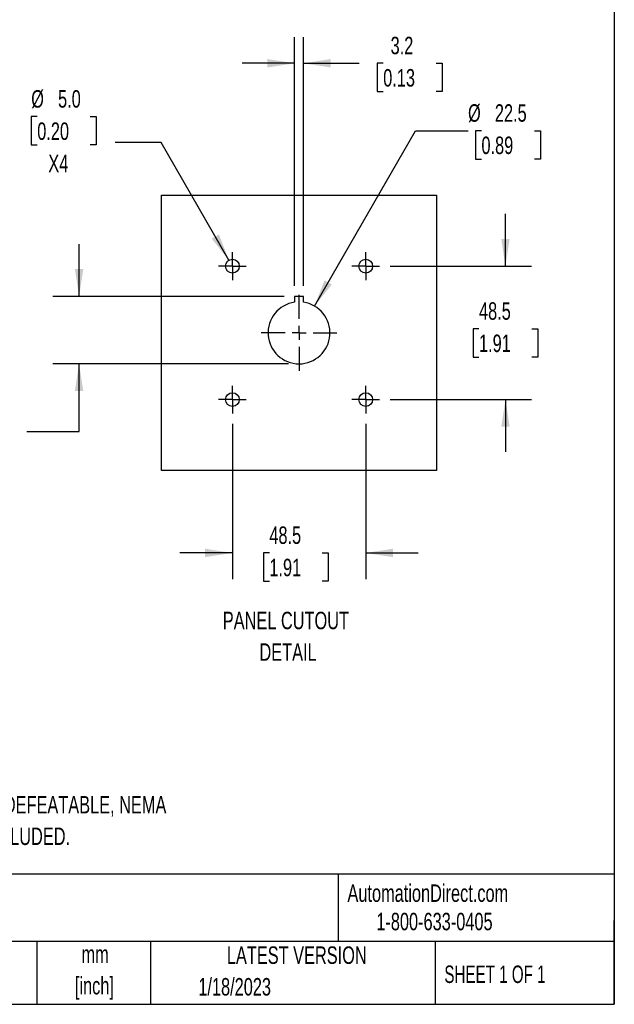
# Model space of a CAD drawing. Header units: millimetres. Extents: x 19 to 819, y 19 to 629.
# Tile 6 of 8: x 603 to 819, y 19 to 377. Entities that reach past the tile are written whole.
import ezdxf

# ---------------------------------------------------------------- set-up
doc = ezdxf.new("R2010")
doc.units = ezdxf.units.MM
doc.header["$LTSCALE"] = 3
doc.linetypes.add('CENTERX2', pattern=[20.32, 12.7, -2.54, 2.54, -2.54])
doc.layers.add('CENTER', color=40, linetype='CENTERX2')
doc.layers.add('DIMENSIONS', color=140, linetype='Continuous', lineweight=25)
doc.layers.add('TEXT', color=140, linetype='Continuous', lineweight=25)
doc.styles.add('SLDTEXTSTYLE0', font='TXT', dxfattribs={"width": 0.7})
doc.styles.add('SLDTEXTSTYLE1', font='TXT', dxfattribs={"width": 0.65})
doc.dimstyles.new('SLDDIMSTYLE2', dxfattribs={"dimtxt": 6.474023, "dimasz": 9.906, "dimexe": 0, "dimexo": 0.0625, "dimgap": 1.618506, "dimtad": 0, "dimtih": 1, "dimtoh": 1, "dimrnd": 1e-09, "dimzin": 12, "dimdsep": 46, "dimtxsty": 'SLDTEXTSTYLE0', "dimsah": 1, "dimcen": 0.09, "dimadec": 0, "dimazin": 3, "dimtfac": 1, "dimtmove": 0, "dimatfit": 0, "dimfxl": 0, "dimfrac": 2, "dimtolj": 1, "dimtzin": 12, "dimarcsym": 0})
doc.dimstyles.new('SLDDIMSTYLE3', dxfattribs={"dimtxt": 6.474023, "dimasz": 9.906, "dimexe": 0, "dimexo": 0.0625, "dimgap": 1.618506, "dimtad": 0, "dimtih": 1, "dimtoh": 1, "dimrnd": 1e-09, "dimzin": 4, "dimdsep": 46, "dimtxsty": 'SLDTEXTSTYLE0', "dimsah": 1, "dimcen": 0, "dimadec": 0, "dimazin": 1, "dimtfac": 1, "dimtofl": 0, "dimtmove": 0, "dimatfit": 3, "dimfxl": 0, "dimfrac": 2, "dimtolj": 1, "dimtzin": 12, "dimarcsym": 0})
doc.dimstyles.new('SLDDIMSTYLE4', dxfattribs={"dimtxt": 6.474023, "dimasz": 9.906, "dimexe": 0, "dimexo": 0.0625, "dimgap": 1.618506, "dimtad": 0, "dimtih": 1, "dimtoh": 1, "dimrnd": 1e-09, "dimzin": 12, "dimdsep": 46, "dimtxsty": 'SLDTEXTSTYLE0', "dimsah": 1, "dimcen": 0, "dimadec": 0, "dimazin": 3, "dimtfac": 1, "dimtofl": 0, "dimtmove": 0, "dimatfit": 3, "dimfxl": 0, "dimfrac": 2, "dimtolj": 1, "dimtzin": 12, "dimarcsym": 0})

# ---------------------------------------------------------------- blocks, each defined once
blk = doc.blocks.new('SW_NOTE_0')
at = {"layer": 'TEXT', "color": 0, "char_height": 6.35, "attachment_point": 2, "style": 'SLDTEXTSTYLE0'}
for s, insert in [('PANEL CUTOUT', (31.55, 8.19)), ('DETAIL', (32.34, -3.28))]:
    blk.add_mtext(s, dxfattribs=dict(at, insert=insert))
blk = doc.blocks.new('SW_NOTE_0_1')
at = {"layer": 'TEXT', "color": 0, "char_height": 6.35, "attachment_point": 1, "style": 'SLDTEXTSTYLE0'}
for s, insert in [('SELECTOR, BLACK/GRAY, EXTERNAL FRONT MOUNT, 2-POSITION, LOCKABLE IN OFF ONLY, DEFEATABLE, NEMA', (0, 8.19)), ('4/4X, IP65. FOR USE WITH MPW80 SERIES MANUAL MOTOR PROTECTORS. 330mm SHAFT INCLUDED.', (0, -3.28))]:
    blk.add_mtext(s, dxfattribs=dict(at, insert=insert))
blk = doc.blocks.new('SW_NOTE_0_2')
at = {"layer": 'TEXT', "color": 0, "char_height": 6.35, "attachment_point": 2, "style": 'SLDTEXTSTYLE0'}
for s, insert in [('mm', (8.53, 8.19)), ('[inch]', (8.28, -3.28))]:
    blk.add_mtext(s, dxfattribs=dict(at, insert=insert))
blk = doc.blocks.new('_D_9')
at = {"layer": 'DIMENSIONS'}
for p, q in [((624.47, 276.37), (624.47, 295.42)), ((699.06, 276.37), (614.95, 276.37)), ((700.66, 251.87), (614.95, 251.87)), ((624.47, 227.29), (624.47, 251.87)), ((574.51, 227.29), (572.34, 227.29)), ((572.34, 227.29), (572.34, 217)), ((593.75, 227.29), (595.92, 227.29)), ((595.92, 227.29), (595.92, 217)), ((605.42, 227.29), (624.47, 227.29)), ((572.34, 217), (574.51, 217)), ((595.92, 217), (593.75, 217))]:
    blk.add_line(p, q, dxfattribs=at)
for points in [[(624.47, 276.37), (626, 286.28), (622.95, 286.28)], [(624.47, 251.87), (622.95, 241.97), (626, 241.97)]]:
    blk.add_solid(points, dxfattribs=at)
at = {"layer": 'DIMENSIONS', "char_height": 6.35, "attachment_point": 1, "style": 'SLDTEXTSTYLE0'}
for s, insert in [('24.5', (574.51, 236.93)), ('0.96', (574.51, 225.19))]:
    blk.add_mtext(s, dxfattribs=dict(at, insert=insert))
blk = doc.blocks.new('_D_10')
at = {"layer": 'DIMENSIONS'}
for p, q in [((702.87, 280.18), (702.87, 370.65)), ((706.07, 280.18), (706.07, 370.65)), ((702.87, 361.12), (683.82, 361.12)), ((706.07, 361.12), (726.32, 361.12)), ((735.09, 361.12), (732.92, 361.12)), ((732.92, 361.12), (732.92, 350.83)), ((754.33, 361.12), (756.5, 361.12)), ((756.5, 361.12), (756.5, 350.83)), ((732.92, 350.83), (735.09, 350.83)), ((756.5, 350.83), (754.33, 350.83))]:
    blk.add_line(p, q, dxfattribs=at)
for points in [[(702.87, 361.12), (692.97, 362.65), (692.97, 359.6)], [(706.07, 361.12), (715.98, 359.6), (715.98, 362.65)]]:
    blk.add_solid(points, dxfattribs=at)
at = {"layer": 'DIMENSIONS', "char_height": 6.35, "attachment_point": 1, "style": 'SLDTEXTSTYLE0'}
for s, insert in [('3.2', (737.78, 370.76)), ('0.13', (735.09, 359.02))]:
    blk.add_mtext(s, dxfattribs=dict(at, insert=insert))
blk = doc.blocks.new('_D_11')
at = {"layer": 'DIMENSIONS'}
for p, q in [((609.25, 341.73), (607.08, 341.73)), ((607.08, 341.73), (607.08, 331.44)), ((628.49, 341.73), (630.67, 341.73)), ((630.67, 341.73), (630.67, 331.44)), ((607.08, 331.44), (609.25, 331.44)), ((630.67, 331.44), (628.49, 331.44)), ((654.27, 332.33), (637.6, 332.33)), ((678.97, 289.54), (654.27, 332.33))]:
    blk.add_line(p, q, dxfattribs=at)
blk.add_solid([(678.97, 289.54), (675.34, 298.88), (672.7, 297.35)], dxfattribs=at)
at = {"layer": 'DIMENSIONS', "char_height": 6.35, "attachment_point": 1, "style": 'SLDTEXTSTYLE0'}
for s, insert in [('%%c', (607.06, 351.36)), ('5.0', (616.83, 351.36)), ('0.20', (609.25, 339.62)), ('X4', (613.28, 327.88))]:
    blk.add_mtext(s, dxfattribs=dict(at, insert=insert))
blk = doc.blocks.new('_D_12')
at = {"layer": 'DIMENSIONS'}
for p, q in [((680.22, 230.02), (680.22, 173.6)), ((728.72, 230.02), (728.72, 173.6)), ((680.22, 183.12), (661.17, 183.12)), ((693.68, 183.12), (691.5, 183.12)), ((691.5, 183.12), (691.5, 172.83)), ((712.91, 183.12), (715.09, 183.12)), ((715.09, 183.12), (715.09, 172.83)), ((728.72, 183.12), (747.77, 183.12)), ((691.5, 172.83), (693.68, 172.83)), ((715.09, 172.83), (712.91, 172.83))]:
    blk.add_line(p, q, dxfattribs=at)
for points in [[(680.22, 183.12), (670.32, 184.65), (670.32, 181.6)], [(728.72, 183.12), (738.63, 181.6), (738.63, 184.65)]]:
    blk.add_solid(points, dxfattribs=at)
at = {"layer": 'DIMENSIONS', "char_height": 6.35, "attachment_point": 1, "style": 'SLDTEXTSTYLE0'}
for s, insert in [('48.5', (693.68, 192.76)), ('1.91', (693.68, 181.02))]:
    blk.add_mtext(s, dxfattribs=dict(at, insert=insert))
blk = doc.blocks.new('_D_13')
at = {"layer": 'DIMENSIONS'}
for p, q in [((779.55, 287.37), (779.55, 306.42)), ((737.57, 287.37), (789.07, 287.37)), ((769.93, 264.61), (767.76, 264.61)), ((767.76, 264.61), (767.76, 254.32)), ((789.17, 264.61), (791.34, 264.61)), ((791.34, 264.61), (791.34, 254.32)), ((767.76, 254.32), (769.93, 254.32)), ((791.34, 254.32), (789.17, 254.32)), ((737.57, 238.87), (789.07, 238.87)), ((779.55, 238.87), (779.55, 219.82))]:
    blk.add_line(p, q, dxfattribs=at)
for points in [[(779.55, 287.37), (781.07, 297.28), (778.03, 297.28)], [(779.55, 238.87), (778.03, 228.97), (781.07, 228.97)]]:
    blk.add_solid(points, dxfattribs=at)
at = {"layer": 'DIMENSIONS', "char_height": 6.35, "attachment_point": 1, "style": 'SLDTEXTSTYLE0'}
for s, insert in [('48.5', (769.93, 274.24)), ('1.91', (769.93, 262.5))]:
    blk.add_mtext(s, dxfattribs=dict(at, insert=insert))
blk = doc.blocks.new('_D_14')
at = {"layer": 'DIMENSIONS'}
for p, q in [((710.1, 272.86), (746.89, 336.58)), ((746.89, 336.58), (765.94, 336.58)), ((770.82, 336.58), (768.65, 336.58)), ((768.65, 336.58), (768.65, 326.29)), ((790.06, 336.58), (792.24, 336.58)), ((792.24, 336.58), (792.24, 326.29)), ((768.65, 326.29), (770.82, 326.29)), ((792.24, 326.29), (790.06, 326.29))]:
    blk.add_line(p, q, dxfattribs=at)
blk.add_solid([(710.1, 272.86), (716.37, 280.68), (713.73, 282.21)], dxfattribs=at)
at = {"layer": 'DIMENSIONS', "char_height": 6.35, "attachment_point": 1, "style": 'SLDTEXTSTYLE0'}
for s, insert in [('%%c', (765.94, 346.22)), ('22.5', (775.71, 346.22)), ('0.89', (770.82, 334.48))]:
    blk.add_mtext(s, dxfattribs=dict(at, insert=insert))
blk = doc.blocks.new('SW_CENTERMARKSYMBOL_4')
at = {"layer": 'CENTER', "color": 0}
for p, q in [((0, 2.54), (0, 5.04)), ((-2.54, 0), (-5.04, 0)), ((0, 0), (-2.54, 0)), ((0, 0), (0, 2.54)), ((0, 0), (0, -2.54)), ((0, 0), (2.54, 0)), ((2.54, 0), (5.04, 0)), ((0, -2.54), (0, -5.04))]:
    blk.add_line(p, q, dxfattribs=at)
blk = doc.blocks.new('SW_CENTERMARKSYMBOL_5')
at = {"layer": 'CENTER', "color": 0}
for p, q in [((0, 5.08), (0, 13.79)), ((-5.08, 0), (-13.79, 0)), ((0, 0), (-2.54, 0)), ((0, 0), (0, 2.54)), ((0, 0), (0, -2.54)), ((0, 0), (2.54, 0)), ((5.08, 0), (13.79, 0)), ((0, -5.08), (0, -13.79))]:
    blk.add_line(p, q, dxfattribs=at)
blk = doc.blocks.new('SW_CENTERMARKSYMBOL_6')
at = {"layer": 'CENTER', "color": 0}
for p, q in [((0, 2.54), (0, 5.04)), ((-2.54, 0), (-5.04, 0)), ((0, 0), (-2.54, 0)), ((0, 0), (0, 2.54)), ((0, 0), (0, -2.54)), ((0, 0), (2.54, 0)), ((2.54, 0), (5.04, 0)), ((0, -2.54), (0, -5.04))]:
    blk.add_line(p, q, dxfattribs=at)
blk = doc.blocks.new('SW_CENTERMARKSYMBOL_7')
at = {"layer": 'CENTER', "color": 0}
for p, q in [((0, 2.54), (0, 5.04)), ((-2.54, 0), (-5.04, 0)), ((0, 0), (-2.54, 0)), ((0, 0), (0, 2.54)), ((0, 0), (0, -2.54)), ((0, 0), (2.54, 0)), ((2.54, 0), (5.04, 0)), ((0, -2.54), (0, -5.04))]:
    blk.add_line(p, q, dxfattribs=at)
blk = doc.blocks.new('SW_CENTERMARKSYMBOL_8')
at = {"layer": 'CENTER', "color": 0}
for p, q in [((0, 2.54), (0, 5.04)), ((-2.54, 0), (-5.04, 0)), ((0, 0), (-2.54, 0)), ((0, 0), (0, 2.54)), ((0, 0), (0, -2.54)), ((0, 0), (2.54, 0)), ((2.54, 0), (5.04, 0)), ((0, -2.54), (0, -5.04))]:
    blk.add_line(p, q, dxfattribs=at)

msp = doc.modelspace()

# ---------------------------------------------------------------- linework, layer by layer
for p, q in [((654.475, 313.122), (754.475, 313.122)), ((654.475, 213.122), (654.475, 313.122)), ((754.475, 313.122), (754.475, 213.122)), ((706.075, 276.372), (702.875, 276.372)), ((702.875, 276.372), (702.875, 274.258)), ((706.075, 274.258), (706.075, 276.372)), ((754.475, 213.122), (654.475, 213.122))]:
    msp.add_line(p, q)
for centre in [(680.225, 287.372), (728.725, 287.372), (680.225, 238.872), (728.725, 238.872)]:
    msp.add_circle(centre, 2.5)
msp.add_arc((704.475, 263.122), 11.25, 98.17646, 81.82354)
at = {"layer": 'TEXT'}
for p, q in [((819.15, 628.65), (819.15, 19.05)), ((819.15, 66.378), (19.05, 66.378)), ((718.726, 66.378), (718.726, 41.91)), ((819.15, 19.05), (819.15, 49.53)), ((819.15, 41.91), (19.05, 41.91)), ((609.073, 41.91), (609.073, 19.05)), ((650.436, 41.91), (650.436, 19.05)), ((754.046, 41.91), (754.046, 19.05)), ((19.05, 19.05), (819.15, 19.05))]:
    msp.add_line(p, q, dxfattribs=at)

# ---------------------------------------------------------------- block references
at = {"layer": 'CENTER'}
for name, p in [('SW_CENTERMARKSYMBOL_4', (680.225, 287.372)), ('SW_CENTERMARKSYMBOL_8', (728.725, 287.372)), ('SW_CENTERMARKSYMBOL_5', (704.475, 263.122)), ('SW_CENTERMARKSYMBOL_6', (680.225, 238.872)), ('SW_CENTERMARKSYMBOL_7', (728.725, 238.872))]:
    msp.add_blockref(name, p, dxfattribs=at)
at = {"layer": 'TEXT'}
for name, p in [('SW_NOTE_0', (668.151, 153.555)), ('SW_NOTE_0_1', (329.571, 86.587)), ('SW_NOTE_0_2', (621.764, 32.269))]:
    msp.add_blockref(name, p, dxfattribs=at)

# ---------------------------------------------------------------- texts
at = {"layer": 'TEXT', "char_height": 6.35}
for s, insert, attachment_point, style in [('AutomationDirect.com', (722.085, 62.63), 1, 'SLDTEXTSTYLE0'), ('1-800-633-0405', (732.575, 52.311), 1, 'SLDTEXTSTYLE0'), ('LATEST VERSION', (703.656, 40.092), 2, 'SLDTEXTSTYLE0'), ('SHEET 1 OF 1', (757.324, 33.154), 1, 'SLDTEXTSTYLE1'), ('1/18/2023', (667.838, 28.595), 1, 'SLDTEXTSTYLE0')]:
    msp.add_mtext(s, dxfattribs=dict(at, insert=insert, attachment_point=attachment_point, style=style))

# ---------------------------------------------------------------- dimensions: what is measured, and where the dimension line sits
at = {"layer": 'DIMENSIONS'}
for base, p1, p2, picture, middle in [((702.875, 361.122), (706.075, 276.372), (702.875, 276.372), '_D_10', (744.71, 361.122)), ((728.725, 183.122), (680.225, 233.832), (728.725, 233.832), '_D_12', (703.295, 183.122))]:
    dim = msp.add_linear_dim(base=base, p1=p1, p2=p2, dimstyle='SLDDIMSTYLE2', dxfattribs=at)
    dim.commit()
    dim.dimension.update_dxf_attribs({"geometry": picture, "text_midpoint": middle, "dimtype": 160})
dim = msp.add_diameter_dim_2p(p1=(681.475, 285.207), p2=(678.975, 289.537), text='<>\\PX4', dimstyle='SLDDIMSTYLE3', dxfattribs=at)
dim.commit()
dim.dimension.update_dxf_attribs({"geometry": '_D_11', "text_midpoint": (618.872, 336.582), "dimtype": 163})
dim = msp.add_diameter_dim_2p(p1=(698.85, 253.379), p2=(710.1, 272.865), dimstyle='SLDDIMSTYLE4', dxfattribs=at)
dim.commit()
dim.dimension.update_dxf_attribs({"geometry": '_D_14', "text_midpoint": (780.444, 336.582), "dimtype": 163})
for base, p1, p2, picture, middle in [((779.55, 238.872), (733.765, 287.372), (733.765, 238.872), '_D_13', (779.55, 264.607)), ((624.475, 251.872), (702.875, 276.372), (704.475, 251.872), '_D_9', (624.475, 227.29))]:
    dim = msp.add_linear_dim(base=base, p1=p1, p2=p2, angle=90, dimstyle='SLDDIMSTYLE2', dxfattribs=at)
    dim.commit()
    dim.dimension.update_dxf_attribs({"geometry": picture, "text_midpoint": middle, "dimtype": 160})

doc.saveas('drawing.dxf')
